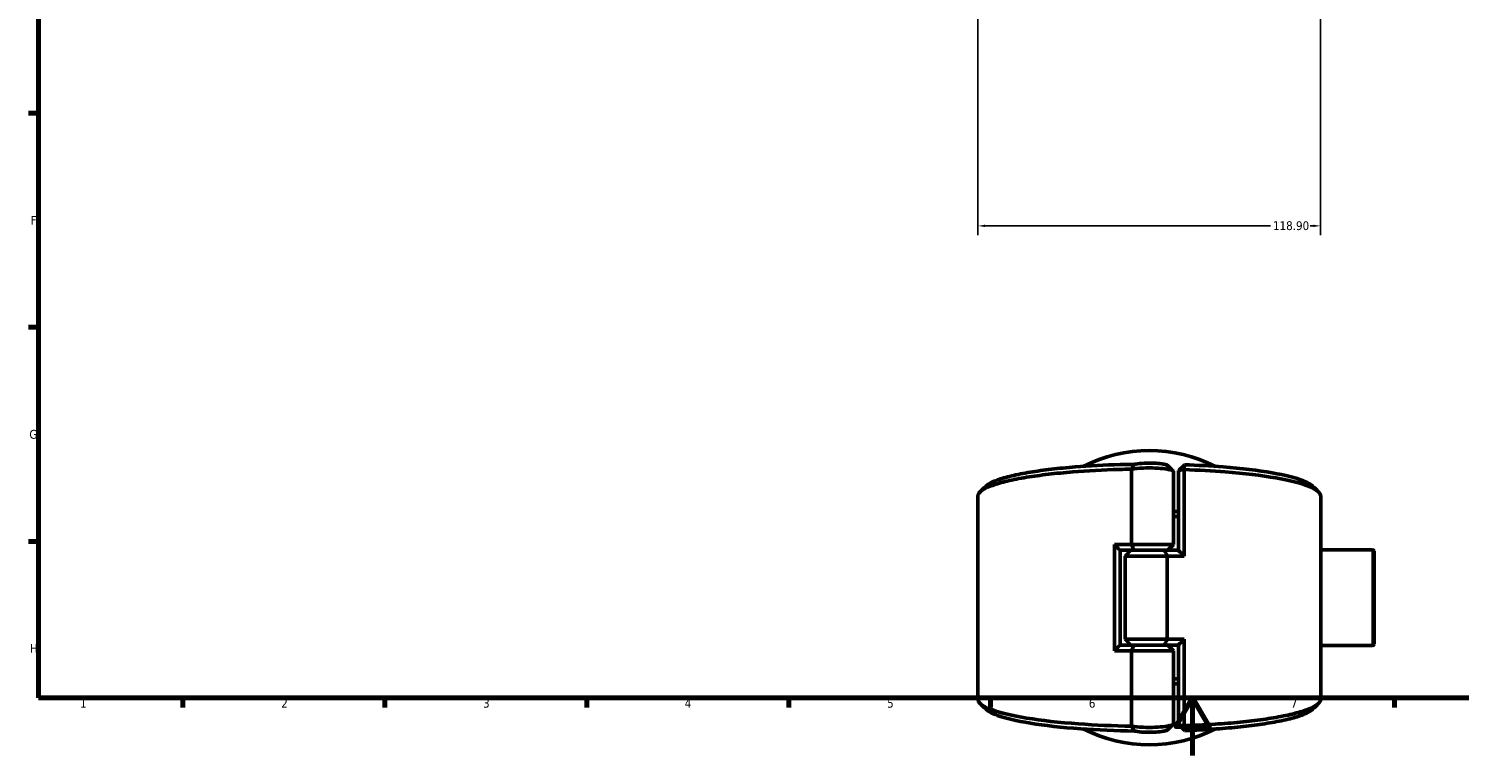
# Model space of a CAD drawing. Header units: millimetres. Extents: x 0 to 904, y 0 to 925.
# Tile 1 of 10: x 17 to 513, y 0 to 252. Entities that reach past the tile are written whole.
import ezdxf

# ---------------------------------------------------------------- set-up
doc = ezdxf.new("R2010")
doc.units = ezdxf.units.MM
for name, color, linetype, lineweight in [('Border (ANSI)', 7, 'Continuous', 70), ('Dimension (ANSI)', 7, 'Continuous', 25), ('Visible (ANSI)', 7, 'Continuous', 50), ('Visible Narrow (ANSI)', 7, 'Continuous', 35)]:
    doc.layers.add(name, color=color, linetype=linetype, lineweight=lineweight)
doc.styles.add('Note Text (ANSI)', font='tahoma.ttf')
doc.dimstyles.new('Default - mm (ANSI)', dxfattribs={"dimtxt": 3.048, "dimasz": 2.5, "dimexe": 3.175, "dimexo": 1.6002, "dimgap": 0.8, "dimtad": 0, "dimtoh": 1, "dimrnd": 1e-08, "dimzin": 4, "dimdsep": 46, "dimtxsty": 'Note Text (ANSI)', "dimcen": 0.09, "dimdle": 10, "dimclrd": 256, "dimclre": 256, "dimclrt": 256, "dimadec": 1, "dimazin": 1, "dimtfac": 1, "dimtofl": 0, "dimtmove": 0, "dimatfit": 3, "dimfxl": 1, "dimtolj": 1, "dimtzin": 4, "dimlwd": -1, "dimlwe": -1, "dimarcsym": 0})

# ---------------------------------------------------------------- blocks, each defined once
blk = doc.blocks.new('Borders Default Border')
at = {"layer": 'Border (ANSI)'}
for p, q in [((20, 222.75), (16.55, 222.75)), ((20, 148.5), (16.55, 148.5)), ((20, 74.25), (16.55, 74.25)), ((70.08, 20), (70.08, 16.55)), ((140.17, 20), (140.17, 16.55)), ((210.25, 20), (210.25, 16.55)), ((280.33, 20), (280.33, 16.55)), ((350.42, 20), (350.42, 16.55)), ((490.58, 20), (490.58, 16.55))]:
    blk.add_line(p, q, dxfattribs=at)
at = {"layer": 'Border (ANSI)', "flags": 128}
for points in [[(20, 20), (20, 574), (821, 574), (821, 20), (20, 20)], [(420.5, 0), (420.5, 20), (414.73, 10), (426.27, 10), (420.5, 20)]]:
    blk.add_lwpolyline(points, dxfattribs=at)
at = {"layer": 'Border (ANSI)', "char_height": 3.05, "attachment_point": 7, "style": 'Note Text (ANSI)'}
for s, insert in [('F', (17.29, 184.1)), ('G', (16.81, 109.79)), ('H', (16.97, 35.6)), ('1', (34.35, 16.55)), ('2', (104.2, 16.55)), ('3', (174.26, 16.49)), ('4', (244.23, 16.55)), ('5', (314.48, 16.49)), ('6', (384.49, 16.49)), ('7', (454.6, 16.55))]:
    blk.add_mtext(s, dxfattribs=dict(at, insert=insert))
blk = doc.blocks.new('*D7')
at = {"layer": 'Defpoints', "color": 0, "transparency": 16777216}
for p in [(464.89, 323.45), (345.99, 319.93), (464.89, 183.68)]:
    blk.add_point(p, dxfattribs=at)
at = {"layer": 'Dimension (ANSI)', "transparency": 16777216}
for p, q in [((345.99, 318.33), (345.99, 180.51)), ((464.89, 321.85), (464.89, 180.51)), ((348.49, 183.68), (447.59, 183.68)), ((462.39, 183.68), (461.27, 183.68))]:
    blk.add_line(p, q, dxfattribs=at)
for points in [[(348.49, 184.1), (348.49, 183.27), (345.99, 183.68)], [(462.39, 184.1), (462.39, 183.27), (464.89, 183.68)]]:
    blk.add_solid(points, dxfattribs=at)
at = {"layer": 'Dimension (ANSI)', "transparency": 16777216, "insert": (448.39, 185.28), "char_height": 3.048, "attachment_point": 1, "style": 'Note Text (ANSI)'}
blk.add_mtext('\\A1;118.90', dxfattribs=at)

msp = doc.modelspace()

# ---------------------------------------------------------------- linework, layer by layer
at = {"layer": 'Visible (ANSI)'}
for p, q in [((415.64, 98.849), (417.64, 100.81)), ((399.299, 99.265), (399.299, 73.158)), ((413.93, 73.158), (413.93, 98.343)), ((417.604, 99.131), (415.64, 98.849)), ((415.64, 98.849), (415.64, 71.128)), ((417.604, 69.158), (417.604, 99.131)), ((345.99, 19.558), (345.99, 89.858)), ((464.99, 19.558), (464.99, 89.858)), ((393.375, 73.158), (393.375, 36.258)), ((393.375, 73.158), (399.299, 73.158)), ((395.34, 71.189), (395.34, 38.228)), ((400.31, 71.158), (395.34, 71.158)), ((399.05, 71.158), (397.05, 69.158)), ((399.299, 73.158), (413.93, 73.158)), ((410.67, 71.158), (400.31, 71.158)), ((400.31, 71.158), (410.67, 71.158)), ((410.67, 71.158), (415.64, 71.158)), ((411.93, 71.158), (413.93, 73.158)), ((482.99, 71.333), (464.99, 71.333)), ((483.49, 70.833), (483.49, 38.584)), ((411.68, 69.158), (397.05, 69.158)), ((397.05, 40.258), (397.05, 69.158)), ((417.604, 69.158), (411.68, 69.158)), ((411.68, 40.258), (411.68, 69.158)), ((397.05, 40.258), (411.68, 40.258)), ((399.05, 38.258), (397.05, 40.258)), ((411.68, 40.258), (417.604, 40.258)), ((417.604, 10.285), (417.604, 40.258)), ((399.299, 36.258), (393.375, 36.258)), ((395.34, 38.258), (400.31, 38.258)), ((413.93, 36.258), (399.299, 36.258)), ((399.299, 36.258), (399.299, 10.151)), ((400.31, 38.258), (410.67, 38.258)), ((410.67, 38.258), (400.31, 38.258)), ((415.64, 38.258), (410.67, 38.258)), ((411.93, 38.258), (413.93, 36.258)), ((413.93, 11.073), (413.93, 36.258)), ((415.64, 38.289), (415.64, 10.567)), ((482.99, 38.084), (464.99, 38.084)), ((415.64, 10.567), (417.604, 10.285)), ((417.64, 8.606), (415.64, 10.567))]:
    msp.add_line(p, q, dxfattribs=at)
for centre, radius, start, end in [((405.49, 54.708), 51, 63.2707, 116.7293), ((482.99, 70.833), 0.5, 0, 90), ((482.99, 38.584), 0.5, 270, 0), ((405.49, 54.708), 51, 243.2707, 296.7293)]:
    msp.add_arc(centre, radius, start, end, dxfattribs=at)
for points, knots in [([(400.317, 100.98), (398.649, 100.956), (396.986, 100.92), (389.934, 100.719), (384.672, 100.442), (376.874, 99.822), (374.108, 99.554), (368.897, 98.947), (366.453, 98.609), (361.808, 97.848), (359.634, 97.421), (355.8, 96.512), (354.141, 96.03), (350.831, 94.822), (349.463, 94.076), (348.701, 93.315)], [-3.05148, -3.05148, -3.05148, -3.05148, -2.964022, -2.964022, -2.6775194, -2.6775194, -2.5089885, -2.5089885, -2.3404576, -2.3404576, -2.1607971, -2.1607971, -1.9811367, -1.9811367, -1.7281965, -1.7281965, -1.7281965, -1.7281965]), ([(399.299, 99.265), (399.593, 99.317), (399.91, 99.365), (401.457, 99.565), (402.925, 99.666), (405.792, 99.725), (407.178, 99.698), (409.684, 99.544), (410.81, 99.42), (412.27, 99.161), (412.743, 99.047), (413.105, 98.925), (413.466, 98.803), (413.716, 98.672), (413.899, 98.474), (413.929, 98.408), (413.929, 98.343)], [-3.9930707, -3.9930707, -3.9930707, -3.9930707, -3.8358655, -3.8358655, -3.2706591, -3.2706591, -2.7691428, -2.7691428, -2.2850437, -2.2850437, -1.9824817, -1.9824817, -1.9824817, -1.6799198, -1.6799198, -1.5336535, -1.5336535, -1.5336535, -1.5336535]), ([(400.317, 100.98), (400.143, 100.7), (399.973, 100.417), (399.642, 99.851), (399.479, 99.565), (399.32, 99.279)], [-0.27250259, -0.27250259, -0.27250259, -0.27250259, -0.13662256, -0.13662256, 0, 0, 0, 0]), ([(411.85, 100.529), (411.764, 100.616), (411.608, 100.7), (411.388, 100.78), (411.127, 100.875), (410.774, 100.964), (409.665, 101.167), (408.791, 101.265), (406.825, 101.387), (405.728, 101.408), (403.465, 101.361), (402.312, 101.282), (400.982, 101.106), (400.625, 101.046), (400.317, 100.98)], [1.7278188, 1.7278188, 1.7278188, 1.7278188, 1.9824817, 1.9824817, 1.9824817, 2.2850437, 2.2850437, 2.7691428, 2.7691428, 3.2706591, 3.2706591, 3.8358655, 3.8358655, 4.0759765, 4.0759765, 4.0759765, 4.0759765]), ([(417.604, 99.131), (417.61, 99.411), (417.617, 99.691), (417.628, 100.251), (417.634, 100.531), (417.64, 100.81)], [-0.26328472, -0.26328472, -0.26328472, -0.26328472, -0.13166724, -0.13166724, 0, 0, 0, 0]), ([(462.277, 93.315), (461.617, 93.975), (460.501, 94.624), (456.418, 96.262), (452.721, 97.206), (443.287, 98.86), (437.475, 99.558), (426.804, 100.4), (422.284, 100.651), (417.64, 100.81)], [-1.4133962, -1.4133962, -1.4133962, -1.4133962, -1.1940112, -1.1940112, -0.8347845, -0.8347845, -0.4610233, -0.4610233, -0.2129992, -0.2129992, -0.2129992, -0.2129992]), ([(345.991, 89.858), (345.99, 90.211), (346.114, 90.563), (346.362, 90.913), (347.034, 91.864), (348.62, 92.798), (352.479, 94.19), (354.205, 94.688), (358.184, 95.625), (360.438, 96.065), (365.245, 96.85), (367.771, 97.199), (373.152, 97.823), (376.006, 98.1), (384.048, 98.738), (389.47, 99.024), (396.449, 99.223), (397.871, 99.255), (399.299, 99.279)], [1.5655254, 1.5655254, 1.5655254, 1.5655254, 1.6774634, 1.6774634, 1.6774634, 1.9811367, 1.9811367, 2.1607971, 2.1607971, 2.3404576, 2.3404576, 2.5089885, 2.5089885, 2.6775194, 2.6775194, 2.964022, 2.964022, 3.0368082, 3.0368082, 3.0368082, 3.0368082]), ([(417.604, 99.131), (422.528, 98.968), (427.321, 98.704), (438.448, 97.828), (444.45, 97.108), (454.218, 95.404), (458.059, 94.43), (462.947, 92.493), (464.336, 91.551), (464.807, 90.597), (464.929, 90.351), (464.989, 90.105), (464.989, 89.858)], [0.2061334, 0.2061334, 0.2061334, 0.2061334, 0.4610233, 0.4610233, 0.8347845, 0.8347845, 1.1940112, 1.1940112, 1.4977294, 1.4977294, 1.4977294, 1.5760673, 1.5760673, 1.5760673, 1.5760673]), ([(399.299, 10.138), (392.97, 10.243), (386.748, 10.512), (374.227, 11.417), (368.078, 12.104), (357.957, 13.756), (353.913, 14.708), (348.62, 16.619), (347.034, 17.553), (346.362, 18.503), (346.114, 18.853), (345.99, 19.206), (345.991, 19.558)], [-3.0368082, -3.0368082, -3.0368082, -3.0368082, -2.7142273, -2.7142273, -2.3404576, -2.3404576, -1.9811367, -1.9811367, -1.6774634, -1.6774634, -1.6774634, -1.5655254, -1.5655254, -1.5655254, -1.5655254]), ([(348.701, 16.101), (349.463, 15.34), (350.831, 14.595), (355.516, 12.885), (359.411, 11.961), (369.191, 10.359), (375.148, 9.692), (387.547, 8.795), (393.882, 8.529), (400.317, 8.437)], [1.7281965, 1.7281965, 1.7281965, 1.7281965, 1.9811367, 1.9811367, 2.3404576, 2.3404576, 2.7142273, 2.7142273, 3.05148, 3.05148, 3.05148, 3.05148]), ([(464.989, 19.558), (464.989, 19.312), (464.929, 19.065), (464.807, 18.819), (464.336, 17.866), (462.947, 16.924), (459.383, 15.511), (457.763, 15.005), (453.983, 14.047), (451.824, 13.595), (447.185, 12.785), (444.734, 12.424), (439.487, 11.77), (436.693, 11.479), (430.931, 10.983), (427.973, 10.775), (422.534, 10.475), (420.086, 10.367), (417.604, 10.285)], [-1.5760673, -1.5760673, -1.5760673, -1.5760673, -1.4977294, -1.4977294, -1.4977294, -1.1940112, -1.1940112, -1.0143978, -1.0143978, -0.8347845, -0.8347845, -0.6662728, -0.6662728, -0.4977611, -0.4977611, -0.3345939, -0.3345939, -0.2061334, -0.2061334, -0.2061334, -0.2061334]), ([(417.64, 8.606), (419.917, 8.684), (422.164, 8.784), (427.318, 9.069), (430.187, 9.27), (435.772, 9.752), (438.479, 10.035), (443.558, 10.669), (445.929, 11.02), (450.409, 11.805), (452.492, 12.244), (456.13, 13.173), (457.686, 13.663), (460.501, 14.793), (461.617, 15.441), (462.277, 16.101)], [0.2129992, 0.2129992, 0.2129992, 0.2129992, 0.3345939, 0.3345939, 0.4977611, 0.4977611, 0.6662728, 0.6662728, 0.8347845, 0.8347845, 1.0143978, 1.0143978, 1.1940112, 1.1940112, 1.4133962, 1.4133962, 1.4133962, 1.4133962]), ([(413.929, 11.073), (413.929, 11.008), (413.899, 10.943), (413.716, 10.744), (413.466, 10.613), (413.105, 10.491), (412.743, 10.369), (412.27, 10.256), (410.81, 9.997), (409.684, 9.873), (407.178, 9.718), (405.792, 9.691), (402.925, 9.75), (401.457, 9.851), (399.91, 10.052), (399.593, 10.1), (399.299, 10.151)], [1.5336535, 1.5336535, 1.5336535, 1.5336535, 1.6799198, 1.6799198, 1.9824817, 1.9824817, 1.9824817, 2.2850437, 2.2850437, 2.7691428, 2.7691428, 3.2706591, 3.2706591, 3.8358655, 3.8358655, 3.9930707, 3.9930707, 3.9930707, 3.9930707]), ([(399.32, 10.137), (399.477, 9.855), (399.638, 9.573), (399.969, 9.007), (400.141, 8.72), (400.317, 8.437)], [-0.27255075, -0.27255075, -0.27255075, -0.27255075, -0.13768979, -0.13768979, 0, 0, 0, 0]), ([(417.64, 8.606), (417.634, 8.886), (417.628, 9.166), (417.617, 9.725), (417.61, 10.005), (417.604, 10.285)], [-0.26328429, -0.26328429, -0.26328429, -0.26328429, -0.13161625, -0.13161625, 0, 0, 0, 0]), ([(400.317, 8.437), (400.625, 8.371), (400.982, 8.311), (402.312, 8.135), (403.465, 8.055), (405.728, 8.008), (406.825, 8.03), (408.791, 8.152), (409.665, 8.249), (410.774, 8.453), (411.127, 8.541), (411.388, 8.636), (411.608, 8.716), (411.764, 8.801), (411.85, 8.887)], [-4.0759765, -4.0759765, -4.0759765, -4.0759765, -3.8358655, -3.8358655, -3.2706591, -3.2706591, -2.7691428, -2.7691428, -2.2850437, -2.2850437, -1.9824817, -1.9824817, -1.9824817, -1.7278188, -1.7278188, -1.7278188, -1.7278188])]:
    msp.add_open_spline(points, degree=3, knots=knots, dxfattribs=at)
for points in [[(411.85, 100.529), (412.507, 99.87), (413.165, 99.213), (413.824, 98.555)], [(399.32, 99.279), (399.313, 99.275), (399.306, 99.27), (399.299, 99.265)], [(399.32, 99.279), (399.313, 99.279), (399.306, 99.279), (399.299, 99.279)], [(346.727, 91.342), (347.385, 92), (348.043, 92.657), (348.701, 93.315)], [(462.278, 93.315), (462.936, 92.657), (463.594, 92), (464.252, 91.342)], [(415.639, 84.601), (415.071, 84.581), (414.501, 84.563), (413.929, 84.546)], [(413.929, 82.864), (414.501, 82.882), (415.071, 82.901), (415.639, 82.921)], [(395.34, 71.189), (394.682, 71.84), (394.027, 72.497), (393.375, 73.158)], [(399.299, 73.158), (399.617, 72.493), (399.957, 71.815), (400.31, 71.158)], [(410.67, 71.158), (411.023, 70.502), (411.362, 69.824), (411.68, 69.158)], [(415.64, 71.128), (416.297, 70.476), (416.952, 69.819), (417.604, 69.158)], [(410.67, 38.258), (411.023, 38.915), (411.362, 39.593), (411.68, 40.258)], [(417.604, 40.258), (416.952, 39.597), (416.297, 38.94), (415.64, 38.289)], [(395.34, 38.228), (394.682, 37.576), (394.027, 36.919), (393.375, 36.258)], [(400.31, 38.258), (399.957, 37.602), (399.617, 36.924), (399.299, 36.258)], [(415.639, 26.495), (415.072, 26.516), (414.502, 26.535), (413.929, 26.552)], [(413.929, 24.871), (414.501, 24.854), (415.071, 24.836), (415.639, 24.816)], [(348.701, 16.101), (348.043, 16.759), (347.385, 17.417), (346.727, 18.075)], [(464.252, 18.075), (463.594, 17.417), (462.936, 16.759), (462.278, 16.101)], [(399.299, 10.151), (399.306, 10.147), (399.313, 10.142), (399.32, 10.137)], [(399.299, 10.138), (399.306, 10.138), (399.313, 10.137), (399.32, 10.137)], [(413.824, 10.861), (413.165, 10.204), (412.507, 9.546), (411.85, 8.887)]]:
    msp.add_open_spline(points, degree=3, dxfattribs=at)
at = {"layer": 'Visible Narrow (ANSI)'}
msp.add_line((482.99, 38.288), (482.99, 71.128), dxfattribs=at)

# ---------------------------------------------------------------- block references
msp.add_blockref('Borders Default Border', (0, 0))

# ---------------------------------------------------------------- dimensions: what is measured, and where the dimension line sits
at = {"layer": 'Dimension (ANSI)'}
dim = msp.add_linear_dim(base=(464.8852, 183.6837), p1=(345.9897, 319.9301), p2=(464.8852, 323.4529), angle=180, dimstyle='Default - mm (ANSI)', override={"dimgap": 0.8, "dimtoh": 0, "dimdec": 2, "dimtol": 0, "dimlim": 0, "dimtp": 0, "dimtm": 0, "dimtdec": 2, "dimatfit": 1}, dxfattribs=at)
dim.commit()
dim.dimension.update_dxf_attribs({"geometry": '*D7', "text_midpoint": (454.4323, 183.6837), "dimtype": 160})

doc.saveas('drawing.dxf')
